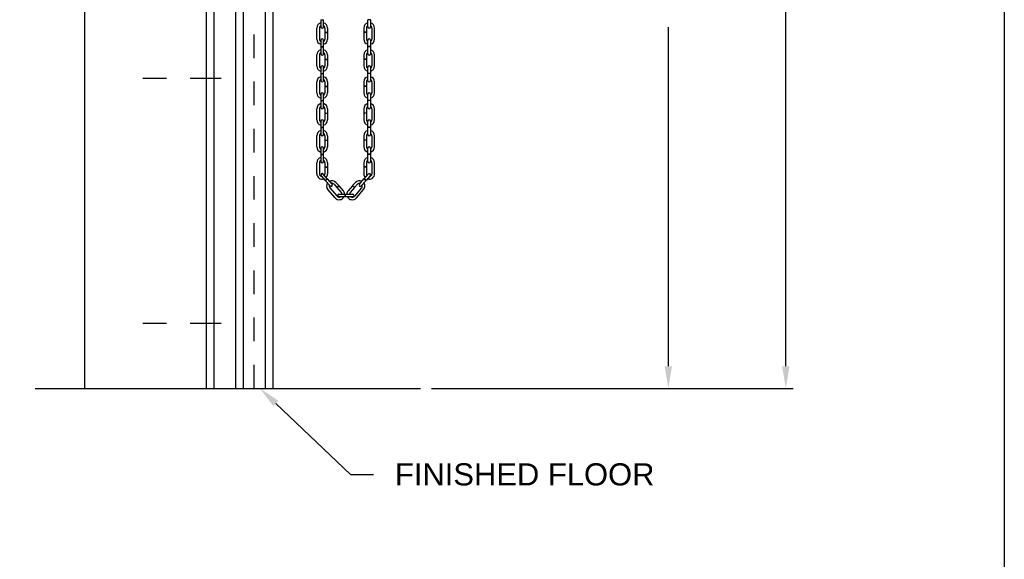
# Model space of a CAD drawing. Header units: inches. Extents: x 169.6 to 213.7, y 195.1 to 247.7.
# Tile 41 of 51: x 209.6 to 213.7, y 219.6 to 221.9. Entities that reach past the tile are written whole.
import ezdxf
from ezdxf import colors
from ezdxf.entities.mleader import LeaderData, LeaderLine
from ezdxf.math import Vec2, Vec3

# ---------------------------------------------------------------- set-up
doc = ezdxf.new("R2010")
doc.units = ezdxf.units.IN
doc.header["$LTSCALE"] = 0.25
doc.header["$MEASUREMENT"] = 0
doc.linetypes.add('CENTER2', pattern=[1.125, 0.75, -0.125, 0.125, -0.125])
doc.linetypes.add('HIDDEN', pattern=[0.375, 0.25, -0.125])
doc.layers.add('ANNOTATIONS', color=1, linetype='Continuous')
doc.layers.add('CHAIN HOIST RH', color=7, linetype='Continuous')
doc.styles.add('ARIAL', font='arial.ttf', dxfattribs={"height": 0.09375})
doc.dimstyles.new('STANDARD$0', dxfattribs={"dimtxt": 0.09375, "dimasz": 0.09375, "dimexe": 0.03125, "dimexo": 0.046875, "dimgap": 0.09, "dimtad": 0, "dimtih": 1, "dimtoh": 1, "dimdec": 4, "dimzin": 0, "dimdsep": 46, "dimtxsty": 'ARIAL', "dimcen": 0.09, "dimadec": 0, "dimazin": 0, "dimtfac": 1, "dimtdec": 4, "dimtofl": 0, "dimtmove": 0, "dimatfit": 1, "dimfxl": 1, "dimtolj": 1, "dimtzin": 0, "dimarcsym": 0})

# ---------------------------------------------------------------- blocks, each defined once
blk = doc.blocks.new('*D35')
at = {"layer": 'ANNOTATIONS', "color": 0, "lineweight": -2, "transparency": 16777216}
for p, q in [((211.6318, 223.867), (212.3311, 223.867)), ((212.2999, 223.7733), (212.2999, 222.3362)), ((212.2999, 220.4642), (212.2999, 221.9013)), ((211.2975, 220.3704), (212.3311, 220.3704))]:
    blk.add_line(p, q, dxfattribs=at)
at = {"layer": 'ANNOTATIONS', "color": 0, "transparency": 16777216}
for points in [[(212.2843, 223.7733), (212.3155, 223.7733), (212.2999, 223.867)], [(212.2843, 220.4642), (212.3155, 220.4642), (212.2999, 220.3704)]]:
    blk.add_solid(points, dxfattribs=at)
at = {"layer": 'defpoints', "color": 0, "transparency": 16777216}
for p in [(211.5849, 223.867), (211.2506, 220.3704), (212.2999, 220.3704)]:
    blk.add_point(p, dxfattribs=at)
at = {"layer": 'ANNOTATIONS', "color": 0, "transparency": 16777216, "insert": (212.2999, 222.1187), "char_height": 0.09375, "attachment_point": 5, "style": 'ARIAL'}
blk.add_mtext('\\A1;OPENING\\PHEIGHT', dxfattribs=at)
blk = doc.blocks.new('*D36')
at = {"layer": 'ANNOTATIONS', "color": 0, "lineweight": -2, "transparency": 16777216}
for p, q in [((211.4938, 225.2355), (212.8284, 225.2355)), ((212.7971, 225.1417), (212.7971, 223.0204)), ((212.7971, 220.4642), (212.7971, 222.5855)), ((211.2975, 220.3704), (212.8284, 220.3704))]:
    blk.add_line(p, q, dxfattribs=at)
at = {"layer": 'ANNOTATIONS', "color": 0, "transparency": 16777216}
for points in [[(212.7815, 225.1417), (212.8127, 225.1417), (212.7971, 225.2355)], [(212.7815, 220.4642), (212.8127, 220.4642), (212.7971, 220.3704)]]:
    blk.add_solid(points, dxfattribs=at)
at = {"layer": 'defpoints', "color": 0, "transparency": 16777216}
for p in [(211.4469, 225.2355), (211.2506, 220.3704), (212.7971, 220.3704)]:
    blk.add_point(p, dxfattribs=at)
at = {"layer": 'ANNOTATIONS', "color": 0, "transparency": 16777216, "insert": (212.7971, 222.8029), "char_height": 0.09375, "attachment_point": 5, "style": 'ARIAL'}
blk.add_mtext('\\A1;TOTAL\\PHEIGHT', dxfattribs=at)

msp = doc.modelspace()

# ---------------------------------------------------------------- linework, layer by layer
at = {"layer": 'CHAIN HOIST RH', "linetype": 'Continuous'}
for p, q in [((209.82871, 225.86877), (209.82871, 220.37041)), ((210.34433, 220.37041), (210.34433, 225.86877)), ((210.37558, 225.12041), (210.37558, 220.37041)), ((210.46933, 220.37041), (210.46933, 224.12041)), ((210.50058, 224.12041), (210.50058, 220.37041)), ((210.59433, 220.37041), (210.59433, 224.12041)), ((210.62558, 224.12041), (210.62558, 220.37041)), ((209.61935, 220.37041), (211.25058, 220.37041))]:
    msp.add_line(p, q, dxfattribs=at)
at = {"layer": 'CHAIN HOIST RH', "linetype": 'HIDDEN'}
msp.add_line((210.54611, 220.37041), (210.54611, 224.1683), dxfattribs=at)
at = {"layer": 'CHAIN HOIST RH'}
for p, q in [((210.81184, 221.85083), (210.81184, 221.89725)), ((210.82294, 221.89725), (210.82294, 221.85083)), ((210.82921, 221.93234), (210.84031, 221.93234)), ((210.82921, 221.93234), (210.82921, 221.90258)), ((210.84031, 221.90258), (210.84031, 221.93234)), ((210.84658, 221.89725), (210.84658, 221.87943)), ((210.85768, 221.89725), (210.85768, 221.87943)), ((211.01072, 221.89725), (211.01072, 221.87943)), ((211.02182, 221.89725), (211.02182, 221.87943)), ((211.02809, 221.90258), (211.02809, 221.93234)), ((211.03919, 221.93234), (211.02809, 221.93234)), ((211.03919, 221.93234), (211.03919, 221.90258)), ((211.04546, 221.89725), (211.04546, 221.85083)), ((211.05656, 221.85083), (211.05656, 221.89725)), ((210.84658, 221.87943), (210.85768, 221.87943)), ((210.84658, 221.87853), (210.84658, 221.85083)), ((210.84658, 221.87853), (210.85768, 221.87853)), ((210.85768, 221.87853), (210.85768, 221.85083)), ((211.02182, 221.87943), (211.01072, 221.87943)), ((211.02182, 221.87853), (211.01072, 221.87853)), ((211.01072, 221.87853), (211.01072, 221.85083)), ((211.02182, 221.87853), (211.02182, 221.85083)), ((210.82921, 221.8455), (210.82921, 221.81912)), ((210.82921, 221.81912), (210.84031, 221.81912)), ((210.82921, 221.81822), (210.82921, 221.78846)), ((210.82921, 221.81822), (210.84031, 221.81822)), ((210.84031, 221.81912), (210.84031, 221.8455)), ((210.84031, 221.78846), (210.84031, 221.81822)), ((211.02809, 221.81912), (211.02809, 221.8455)), ((211.03919, 221.81912), (211.02809, 221.81912)), ((211.02809, 221.78846), (211.02809, 221.81822)), ((211.03919, 221.81822), (211.02809, 221.81822)), ((211.03919, 221.8455), (211.03919, 221.81912)), ((211.03919, 221.81822), (211.03919, 221.78846)), ((210.81184, 221.73671), (210.81184, 221.78313)), ((210.82294, 221.78313), (210.82294, 221.73671)), ((210.84658, 221.78313), (210.84658, 221.76531)), ((210.85768, 221.78313), (210.85768, 221.76531)), ((211.01072, 221.78313), (211.01072, 221.76531)), ((211.02182, 221.78313), (211.02182, 221.76531)), ((211.04546, 221.78313), (211.04546, 221.73671)), ((211.05656, 221.73671), (211.05656, 221.78313)), ((210.82921, 221.73138), (210.82921, 221.705)), ((210.84031, 221.705), (210.84031, 221.73138)), ((210.84658, 221.76531), (210.85768, 221.76531)), ((210.84658, 221.76441), (210.85768, 221.76441)), ((210.84658, 221.76441), (210.84658, 221.73671)), ((210.85768, 221.76441), (210.85768, 221.73671)), ((211.02182, 221.76531), (211.01072, 221.76531)), ((211.02182, 221.76441), (211.01072, 221.76441)), ((211.01072, 221.76441), (211.01072, 221.73671)), ((211.02182, 221.76441), (211.02182, 221.73671)), ((211.02809, 221.705), (211.02809, 221.73138)), ((211.03919, 221.73138), (211.03919, 221.705)), ((210.82921, 221.705), (210.84031, 221.705)), ((210.82921, 221.7041), (210.82921, 221.67434)), ((210.82921, 221.7041), (210.84031, 221.7041)), ((210.84031, 221.67434), (210.84031, 221.7041)), ((211.03919, 221.705), (211.02809, 221.705)), ((211.03919, 221.7041), (211.02809, 221.7041)), ((211.02809, 221.67434), (211.02809, 221.7041)), ((211.03919, 221.7041), (211.03919, 221.67434)), ((210.81184, 221.62259), (210.81184, 221.66901)), ((210.82294, 221.66901), (210.82294, 221.62259)), ((210.84658, 221.66901), (210.84658, 221.65118)), ((210.84658, 221.65118), (210.85768, 221.65118)), ((210.84658, 221.65028), (210.85768, 221.65028)), ((210.84658, 221.65028), (210.84658, 221.62259)), ((210.85768, 221.66901), (210.85768, 221.65118)), ((210.85768, 221.65028), (210.85768, 221.62259)), ((211.01072, 221.66901), (211.01072, 221.65118)), ((211.02182, 221.65118), (211.01072, 221.65118)), ((211.02182, 221.65028), (211.01072, 221.65028)), ((211.01072, 221.65028), (211.01072, 221.62259)), ((211.02182, 221.66901), (211.02182, 221.65118)), ((211.02182, 221.65028), (211.02182, 221.62259)), ((211.04546, 221.66901), (211.04546, 221.62259)), ((211.05656, 221.62259), (211.05656, 221.66901)), ((210.82921, 221.61726), (210.82921, 221.59087)), ((210.84031, 221.59087), (210.84031, 221.61726)), ((211.02809, 221.59087), (211.02809, 221.61726)), ((211.03919, 221.61726), (211.03919, 221.59087)), ((210.82921, 221.59087), (210.84031, 221.59087)), ((210.82921, 221.58997), (210.82921, 221.56022)), ((210.82921, 221.58997), (210.84031, 221.58997)), ((210.84031, 221.56022), (210.84031, 221.58997)), ((211.03919, 221.59087), (211.02809, 221.59087)), ((211.03919, 221.58997), (211.02809, 221.58997)), ((211.02809, 221.56022), (211.02809, 221.58997)), ((211.03919, 221.58997), (211.03919, 221.56022)), ((210.81184, 221.50847), (210.81184, 221.55489)), ((210.82294, 221.55489), (210.82294, 221.50847)), ((210.84658, 221.55489), (210.84658, 221.53706)), ((210.84658, 221.53706), (210.85768, 221.53706)), ((210.84658, 221.53616), (210.85768, 221.53616)), ((210.84658, 221.53616), (210.84658, 221.50847)), ((210.85768, 221.55489), (210.85768, 221.53706)), ((210.85768, 221.53616), (210.85768, 221.50847)), ((211.01072, 221.55489), (211.01072, 221.53706)), ((211.02182, 221.53706), (211.01072, 221.53706)), ((211.02182, 221.53616), (211.01072, 221.53616)), ((211.01072, 221.53616), (211.01072, 221.50847)), ((211.02182, 221.55489), (211.02182, 221.53706)), ((211.02182, 221.53616), (211.02182, 221.50847)), ((211.04546, 221.55489), (211.04546, 221.50847)), ((211.05656, 221.50847), (211.05656, 221.55489)), ((210.82921, 221.50314), (210.82921, 221.47675)), ((210.82921, 221.47675), (210.84031, 221.47675)), ((210.84031, 221.47675), (210.84031, 221.50314)), ((211.02809, 221.47675), (211.02809, 221.50314)), ((211.03919, 221.47675), (211.02809, 221.47675)), ((211.03919, 221.50314), (211.03919, 221.47675)), ((210.81184, 221.39434), (210.81184, 221.44077)), ((210.82294, 221.44077), (210.82294, 221.39434)), ((210.82921, 221.47585), (210.82921, 221.4461)), ((210.82921, 221.47585), (210.84031, 221.47585)), ((210.84031, 221.4461), (210.84031, 221.47585)), ((210.84658, 221.44077), (210.84658, 221.42294)), ((210.85768, 221.44077), (210.85768, 221.42294)), ((211.01072, 221.44077), (211.01072, 221.42294)), ((211.02182, 221.44077), (211.02182, 221.42294)), ((211.03919, 221.47585), (211.02809, 221.47585)), ((211.02809, 221.4461), (211.02809, 221.47585)), ((211.03919, 221.47585), (211.03919, 221.4461)), ((211.04546, 221.44077), (211.04546, 221.39434)), ((211.05656, 221.39434), (211.05656, 221.44077)), ((210.84658, 221.42294), (210.85768, 221.42294)), ((210.84658, 221.42204), (210.85768, 221.42204)), ((210.84658, 221.42204), (210.84658, 221.39434)), ((210.85768, 221.42204), (210.85768, 221.39434)), ((211.02182, 221.42294), (211.01072, 221.42294)), ((211.01072, 221.42204), (211.01072, 221.39434)), ((211.02182, 221.42204), (211.01072, 221.42204)), ((211.02182, 221.42204), (211.02182, 221.39434)), ((210.82921, 221.38901), (210.82921, 221.36263)), ((210.82921, 221.36263), (210.84031, 221.36263)), ((210.82921, 221.36173), (210.84031, 221.36173)), ((210.82921, 221.36173), (210.82921, 221.33198)), ((210.84031, 221.36263), (210.84031, 221.38901)), ((210.84031, 221.33198), (210.84031, 221.36173)), ((211.02809, 221.36263), (211.02809, 221.38901)), ((211.03919, 221.36263), (211.02809, 221.36263)), ((211.03919, 221.36173), (211.02809, 221.36173)), ((211.02809, 221.33198), (211.02809, 221.36173)), ((211.03919, 221.38901), (211.03919, 221.36263)), ((211.03919, 221.36173), (211.03919, 221.33198)), ((210.81184, 221.28022), (210.81184, 221.32664)), ((210.82294, 221.32664), (210.82294, 221.28022)), ((210.84658, 221.32664), (210.84658, 221.30882)), ((210.85768, 221.32664), (210.85768, 221.30882)), ((211.01072, 221.32664), (211.01072, 221.30882)), ((211.02182, 221.32664), (211.02182, 221.30882)), ((211.04546, 221.32664), (211.04546, 221.28022)), ((211.05656, 221.28022), (211.05656, 221.32664)), ((210.83058, 221.27124), (210.84794, 221.25137)), ((210.8563, 221.25868), (210.83894, 221.27854)), ((210.84658, 221.30882), (210.85768, 221.30882)), ((210.84658, 221.30792), (210.84658, 221.28022)), ((210.84658, 221.30792), (210.85768, 221.30792)), ((210.85768, 221.30792), (210.85768, 221.28022)), ((211.02182, 221.30882), (211.01072, 221.30882)), ((211.01072, 221.30792), (211.01072, 221.28022)), ((211.02182, 221.30792), (211.01072, 221.30792)), ((211.0121, 221.25868), (211.02946, 221.27854)), ((211.03782, 221.27124), (211.02045, 221.25137)), ((211.02182, 221.30792), (211.02182, 221.28022)), ((210.84794, 221.25137), (210.8563, 221.25868)), ((210.84853, 221.2507), (210.85689, 221.258)), ((210.84853, 221.2507), (210.86811, 221.22829)), ((210.87647, 221.2356), (210.85689, 221.258)), ((210.8847, 221.23571), (210.89643, 221.22229)), ((210.89306, 221.24301), (210.90479, 221.22959)), ((210.89643, 221.22229), (210.90479, 221.22959)), ((210.89702, 221.22161), (210.90538, 221.22891)), ((210.90538, 221.22891), (210.92361, 221.20806)), ((210.96301, 221.22891), (210.94479, 221.20806)), ((210.97137, 221.22161), (210.96301, 221.22891)), ((210.97534, 221.24301), (210.96361, 221.22959)), ((210.97196, 221.22229), (210.96361, 221.22959)), ((210.98369, 221.23571), (210.97196, 221.22229)), ((210.99192, 221.2356), (211.0115, 221.258)), ((211.01986, 221.2507), (211.00028, 221.22829)), ((211.01986, 221.2507), (211.0115, 221.258)), ((211.02045, 221.25137), (211.0121, 221.25868)), ((210.88909, 221.17789), (210.85854, 221.21285)), ((210.8669, 221.22015), (210.89745, 221.1852)), ((210.89702, 221.22161), (210.91525, 221.20075)), ((210.90568, 221.19375), (210.96272, 221.19375)), ((210.93206, 221.18265), (210.93206, 221.19375)), ((210.93296, 221.18265), (210.93296, 221.19375)), ((210.97137, 221.22161), (210.95315, 221.20075)), ((211.0015, 221.22015), (210.97095, 221.1852)), ((210.97931, 221.17789), (211.00985, 221.21285)), ((210.96272, 221.18265), (210.90568, 221.18265))]:
    msp.add_line(p, q, dxfattribs=at)
at = {"layer": 'CHAIN HOIST RH', "linetype": 'CENTER2', "ltscale": 0.7}
for p, q in [((210.40683, 221.68291), (210.00058, 221.68291)), ((210.40683, 220.64537), (210.00058, 220.64537))]:
    msp.add_line(p, q, dxfattribs=at)
at = {"layer": 'CHAIN HOIST RH'}
for centre, radius, start, end in [((210.83476, 221.89725), 0.02292, 104.01225, 180), ((210.83476, 221.89725), 0.01182, 118.00044, 180), ((210.83476, 221.90258), 0.00555, 180, 0), ((210.83476, 221.89725), 0.02292, 0, 75.98775), ((210.83476, 221.89725), 0.01182, 0, 61.99956), ((211.03364, 221.89725), 0.02292, 104.01225, 180), ((211.03364, 221.89725), 0.01182, 118.00044, 180), ((211.03364, 221.90258), 0.00555, 180, 0), ((211.03364, 221.89725), 0.02292, 0, 75.98775), ((211.03364, 221.89725), 0.01182, 0, 61.99956), ((210.83476, 221.85083), 0.02292, 180, 255.98775), ((210.83476, 221.85083), 0.01182, 180, 241.99956), ((210.83476, 221.8455), 0.00555, 0, 180), ((210.83476, 221.85083), 0.02292, 284.01225, 0), ((210.83476, 221.85083), 0.01182, 298.00044, 0), ((211.03364, 221.85083), 0.02292, 180, 255.98775), ((211.03364, 221.85083), 0.01182, 180, 241.99956), ((211.03364, 221.8455), 0.00555, 0, 180), ((211.03364, 221.85083), 0.01182, 298.00044, 0), ((211.03364, 221.85083), 0.02292, 284.01225, 0), ((210.83476, 221.78313), 0.02292, 104.01225, 180), ((210.83476, 221.78313), 0.01182, 118.00044, 180), ((210.83476, 221.78846), 0.00555, 180, 0), ((210.83476, 221.78313), 0.02292, 0, 75.98775), ((210.83476, 221.78313), 0.01182, 0, 61.99956), ((211.03364, 221.78313), 0.02292, 104.01225, 180), ((211.03364, 221.78313), 0.01182, 118.00044, 180), ((211.03364, 221.78846), 0.00555, 180, 0), ((211.03364, 221.78313), 0.02292, 0, 75.98775), ((211.03364, 221.78313), 0.01182, 0, 61.99956), ((210.83476, 221.73671), 0.02292, 180, 255.98775), ((210.83476, 221.73671), 0.01182, 180, 241.99956), ((210.83476, 221.73138), 0.00555, 0, 180), ((210.83476, 221.73671), 0.02292, 284.01225, 0), ((210.83476, 221.73671), 0.01182, 298.00044, 0), ((211.03364, 221.73671), 0.02292, 180, 255.98775), ((211.03364, 221.73671), 0.01182, 180, 241.99956), ((211.03364, 221.73138), 0.00555, 0, 180), ((211.03364, 221.73671), 0.02292, 284.01225, 0), ((211.03364, 221.73671), 0.01182, 298.00044, 0), ((210.83476, 221.66901), 0.02292, 104.01225, 180), ((210.83476, 221.66901), 0.02292, 0, 75.98775), ((211.03364, 221.66901), 0.02292, 104.01225, 180), ((211.03364, 221.66901), 0.02292, 0, 75.98775), ((210.83476, 221.66901), 0.01182, 118.00044, 180), ((210.83476, 221.67434), 0.00555, 180, 0), ((210.83476, 221.66901), 0.01182, 0, 61.99956), ((211.03364, 221.66901), 0.01182, 118.00044, 180), ((211.03364, 221.67434), 0.00555, 180, 0), ((211.03364, 221.66901), 0.01182, 0, 61.99956), ((210.83476, 221.62259), 0.02292, 180, 255.98775), ((210.83476, 221.62259), 0.01182, 180, 241.99956), ((210.83476, 221.61726), 0.00555, 0, 180), ((210.83476, 221.62259), 0.02292, 284.01225, 0), ((210.83476, 221.62259), 0.01182, 298.00044, 0), ((211.03364, 221.62259), 0.02292, 180, 255.98775), ((211.03364, 221.62259), 0.01182, 180, 241.99956), ((211.03364, 221.61726), 0.00555, 0, 180), ((211.03364, 221.62259), 0.01182, 298.00044, 0), ((211.03364, 221.62259), 0.02292, 284.01225, 0), ((210.83476, 221.55489), 0.02292, 104.01225, 180), ((210.83476, 221.55489), 0.01182, 118.00044, 180), ((210.83476, 221.56022), 0.00555, 180, 0), ((210.83476, 221.55489), 0.02292, 0, 75.98775), ((210.83476, 221.55489), 0.01182, 0, 61.99956), ((211.03364, 221.55489), 0.02292, 104.01225, 180), ((211.03364, 221.55489), 0.01182, 118.00044, 180), ((211.03364, 221.56022), 0.00555, 180, 0), ((211.03364, 221.55489), 0.02292, 0, 75.98775), ((211.03364, 221.55489), 0.01182, 0, 61.99956), ((210.83476, 221.50847), 0.02292, 180, 255.98775), ((210.83476, 221.50847), 0.01182, 180, 241.99956), ((210.83476, 221.50314), 0.00555, 0, 180), ((210.83476, 221.50847), 0.02292, 284.01225, 0), ((210.83476, 221.50847), 0.01182, 298.00044, 0), ((211.03364, 221.50847), 0.02292, 180, 255.98775), ((211.03364, 221.50847), 0.01182, 180, 241.99956), ((211.03364, 221.50314), 0.00555, 0, 180), ((211.03364, 221.50847), 0.01182, 298.00044, 0), ((211.03364, 221.50847), 0.02292, 284.01225, 0), ((210.83476, 221.44077), 0.02292, 104.01225, 180), ((210.83476, 221.44077), 0.01182, 118.00044, 180), ((210.83476, 221.4461), 0.00555, 180, 0), ((210.83476, 221.44077), 0.02292, 0, 75.98775), ((210.83476, 221.44077), 0.01182, 0, 61.99956), ((211.03364, 221.44077), 0.02292, 104.01225, 180), ((211.03364, 221.44077), 0.01182, 118.00044, 180), ((211.03364, 221.4461), 0.00555, 180, 0), ((211.03364, 221.44077), 0.02292, 0, 75.98775), ((211.03364, 221.44077), 0.01182, 0, 61.99956), ((210.83476, 221.39434), 0.02292, 180, 255.98775), ((210.83476, 221.39434), 0.01182, 180, 241.99956), ((210.83476, 221.38901), 0.00555, 0, 180), ((210.83476, 221.39434), 0.01182, 298.00044, 0), ((210.83476, 221.39434), 0.02292, 284.01225, 0), ((211.03364, 221.39434), 0.02292, 180, 255.98775), ((211.03364, 221.39434), 0.01182, 180, 241.99956), ((211.03364, 221.38901), 0.00555, 0, 180), ((211.03364, 221.39434), 0.02292, 284.01225, 0), ((211.03364, 221.39434), 0.01182, 298.00044, 0), ((210.83476, 221.32664), 0.02292, 104.01225, 180), ((210.83476, 221.32664), 0.01182, 118.00044, 180), ((210.83476, 221.33198), 0.00555, 180, 0), ((210.83476, 221.32664), 0.02292, 0, 75.98775), ((210.83476, 221.32664), 0.01182, 0, 61.99956), ((211.03364, 221.32664), 0.02292, 104.01225, 180), ((211.03364, 221.32664), 0.01182, 118.00044, 180), ((211.03364, 221.33198), 0.00555, 180, 0), ((211.03364, 221.32664), 0.02292, 0, 75.98775), ((211.03364, 221.32664), 0.01182, 0, 61.99956), ((210.83476, 221.28022), 0.02292, 180, 287.8745), ((210.83476, 221.28022), 0.01182, 180, 261.1354), ((210.83476, 221.27489), 0.00555, 41.15123, 221.15123), ((210.83476, 221.28022), 0.01182, 321.09808, 0), ((210.83476, 221.28022), 0.02292, 316.26228, 0), ((211.03364, 221.28022), 0.02292, 180, 223.73772), ((211.03364, 221.28022), 0.01182, 180, 218.90192), ((211.03364, 221.28022), 0.02292, 252.1255, 0), ((211.03364, 221.27489), 0.00555, 318.84877, 138.84877), ((211.03364, 221.28022), 0.01182, 278.8646, 0), ((210.8758, 221.22793), 0.02292, 145.16348, 221.15123), ((210.8758, 221.22793), 0.01182, 159.15166, 221.15123), ((210.8758, 221.22793), 0.02292, 41.15123, 117.13897), ((210.87229, 221.23194), 0.00555, 221.15123, 41.15123), ((210.8758, 221.22793), 0.01182, 41.15123, 103.15079), ((210.9926, 221.22793), 0.02292, 62.86103, 138.84877), ((210.9926, 221.22793), 0.01182, 76.84921, 138.84877), ((210.9961, 221.23194), 0.00555, 138.84877, 318.84877), ((210.9926, 221.22793), 0.01182, 318.84877, 20.84834), ((210.9926, 221.22793), 0.02292, 318.84877, 34.83652), ((210.90635, 221.19297), 0.01182, 221.15123, 299.10533), ((210.90568, 221.1882), 0.00555, 90, 270), ((210.90635, 221.19297), 0.01182, 3.74004, 41.15123), ((210.90635, 221.19297), 0.02292, 1.92789, 41.15123), ((210.96205, 221.19297), 0.02292, 138.84877, 178.07211), ((210.96205, 221.19297), 0.01182, 138.84877, 176.25996), ((210.96205, 221.19297), 0.01182, 240.89467, 318.84877), ((210.96272, 221.1882), 0.00555, 270, 90), ((210.90635, 221.19297), 0.02292, 221.15123, 333.21672), ((210.96205, 221.19297), 0.02292, 206.78328, 318.84877)]:
    msp.add_arc(centre, radius, start, end, dxfattribs=at)
at = {"layer": 'defpoints'}
msp.add_lwpolyline([(213.72204, 214.75854), (194.25216, 214.75854), (194.25216, 227.49365), (213.72204, 227.49365)], close=True, dxfattribs=at)

# ---------------------------------------------------------------- dimensions: what is measured, and where the dimension line sits
at = {"layer": 'ANNOTATIONS'}
for base, p1, text, picture, middle in [((212.7971, 220.37041), (211.44695, 225.23546), 'TOTAL\\PHEIGHT', '*D36', (212.7971, 222.80294)), ((212.29988, 220.37041), (211.58492, 223.86705), 'OPENING\\PHEIGHT', '*D35', (212.29988, 222.11873))]:
    dim = msp.add_linear_dim(base=base, p1=p1, p2=(211.25058, 220.37041), angle=90, text=text, dimstyle='STANDARD$0', dxfattribs=at)
    dim.commit()
    dim.dimension.update_dxf_attribs({"geometry": picture, "text_midpoint": middle})

# ---------------------------------------------------------------- leaders
ml = msp.add_multileader_mtext('Standard', dxfattribs=at)
ml.set_content('FINISHED FLOOR', color=256, style='ARIAL')
ml.set_leader_properties()
ml.build(insert=Vec2(0, 0))
ml.multileader.update_dxf_attribs({"dogleg_length": 0.36, "arrow_head_size": 0.09375})
ctx = ml.context
ctx.base_point, ctx.char_height, ctx.arrow_head_size, ctx.landing_gap_size, ctx.plane_origin = Vec3(211.05251, 220.00557), 0.09375, 0.09375, 0.09, Vec3(210.26747, 219.57234)
notes = []
notes.append((ctx, [(0, (1, 1, 0), (210.95455, 220.00557), (1, 0), 0.09796, [(0, [(210.57038, 220.37164)], 0, [])])]))
ctx.mtext.insert, ctx.mtext.flow_direction = Vec3(211.14251, 220.05325), 5
for ctx, leaders in notes:
    for number, flags, end, landing, length, lines in leaders:
        leader = LeaderData()
        leader.index, (leader.has_last_leader_line, leader.has_dogleg_vector, leader.attachment_direction) = number, flags
        leader.last_leader_point, leader.dogleg_vector, leader.dogleg_length = Vec3(end), Vec3(landing), length
        for number, points, colour, breaks in lines:
            line = LeaderLine()
            line.index, line.vertices, line.color, line.breaks = number, Vec3.list(points), colors.encode_raw_color(colour), breaks
            leader.lines.append(line)
        ctx.leaders.append(leader)

doc.saveas('drawing.dxf')
